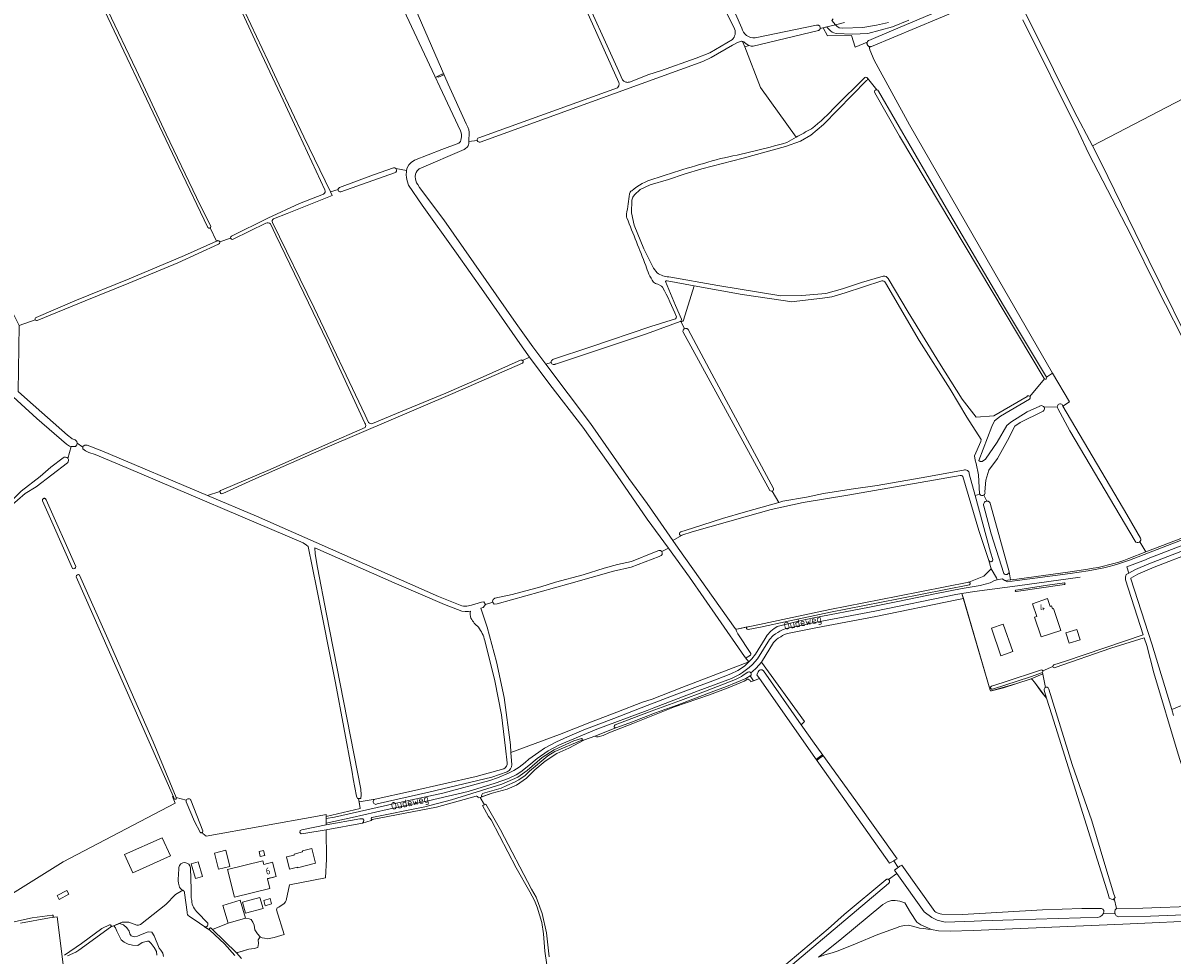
# Model space of a CAD drawing. Header units: metres. Extents: x 209813 to 223847, y 571801 to 587119.
# Tile 62 of 256: x 212644 to 213337, y 575013 to 575575. Entities that reach past the tile are written whole.
import ezdxf
from ezdxf.enums import TextEntityAlignment as Align

# ---------------------------------------------------------------- set-up
doc = ezdxf.new("R2010")
doc.units = ezdxf.units.M
for name, color, linetype, lineweight in [('B-RO-GR-GRAS-GV', 8, 'Continuous', 0), ('B-RO-GR-GROENVOORZIENING-GV', 8, 'Continuous', 0), ('B-RO-GR-HOUTWAL-GV', 8, 'Continuous', 0), ('B-RO-KW-KUNSTWERK_STUW-GV', 8, 'Continuous', 0), ('B-RO-OG-BEBOUWING-GV', 8, 'Continuous', 0), ('B-RO-OG-BEBOUWING-T18', 8, 'Continuous', 0), ('B-RO-OG-TERREIN_ERF-GV', 8, 'Continuous', 0), ('B-RO-OG-TOPOGRAFIE-T18', 8, 'Continuous', 0), ('B-RO-OG-WEG-GV', 8, 'Continuous', 0), ('B-RO-VH-ONVERHARD-GV', 8, 'Continuous', 0)]:
    doc.layers.add(name, color=color, linetype=linetype, lineweight=lineweight)
doc.styles.add('NLCS-ISO-M200-T18', font='txt', dxfattribs={"height": 0.36})

msp = doc.modelspace()

# ---------------------------------------------------------------- linework, layer by layer
at = {"layer": 'B-RO-GR-GRAS-GV', "flags": 128}
for points in [[(212745.995, 575985.88), (212743.075, 575992.047), (212711.527, 575970.226), (212704.167, 575965.208), (212721.38, 575929.6), (212741.74, 575885.64), (212769.42, 575826.07), (212793.49, 575772.79), (212818.58, 575718.82), (212850.81, 575648.03), (212881.95, 575579.87), (212900.13, 575538.23), (212910.96, 575514.21), (212911.97, 575512.21), (212912.41, 575510.7), (212912.6, 575509.23), (212912.496, 575503.68), (212917.522, 575504.205)], [(212918.57, 575505.859), (213002.209, 575536.03), (213002.883, 575537.09), (213003.179, 575538.367), (213002.997, 575539.127), (212976.388, 575598.435), (212918.048, 575726.649), (212856.578, 575861.145), (212835.876, 575906.882), (212819.667, 575941.377), (212776.01, 575922.484), (212753.951, 575969.076)], [(212874.993, 575486.089), (212875.2, 575487.13), (212875.6, 575488.1), (212876.39, 575489.49), (212877.62, 575490.93), (212879.77, 575492.27), (212896.17, 575498.75), (212906.46, 575502.66), (212907.37, 575503.49), (212907.66, 575504.4), (212908.09, 575506.31), (212908.08, 575507.73), (212907.9, 575508.74), (212907.55, 575510.07), (212879.56, 575569.47), (212850.39, 575631.84), (212818.98, 575701.67), (212791.65, 575760.39), (212775.85, 575793.68)], [(212825.696, 575474.369), (212809.862, 575508.19), (212800.537, 575528.502), (212786.035, 575559.226), (212757.101, 575622.059), (212749.64, 575638.137)], [(213072.805, 575571.516), (213065.333, 575586.748), (213054.331, 575612.774)], [(212755.084, 575451.599), (212737.648, 575488.382), (212683.027, 575603.066)], [(212684.383, 575604.417), (212694.686, 575582.648), (212711.853, 575546.897), (212729.98, 575508.049), (212748.311, 575469.844), (212756.878, 575452.391)], [(212978.619, 575599.572), (213002.979, 575545.813), (213005.171, 575540.85), (213005.424, 575540.538), (213005.707, 575540.254), (213006.019, 575540.002), (213006.355, 575539.783), (213006.712, 575539.601), (213007.087, 575539.458), (213007.474, 575539.354), (213007.87, 575539.291), (213008.271, 575539.27), (213008.671, 575539.291), (213009.067, 575539.354), (213009.455, 575539.458), (213021.144, 575543.972), (213028.119, 575546.157), (213049.64, 575553.776), (213057.795, 575557.19), (213071.426, 575565.052)], [(213241.158, 575594.851), (213252.576, 575572.253), (213277.59, 575521.965), (213288.572, 575500.916), (213368.702, 575542.583), (213374.17, 575557.375), (213354.432, 575597.375)], [(212542.868, 575592.692), (212608.575, 575457.715), (212641.275, 575392.6), (212651.03, 575395.943)], [(213236.231, 575594.873), (213155.425, 575560.941), (213155.223, 575560.872), (213155.016, 575560.824), (213154.804, 575560.798), (213154.591, 575560.794), (213154.379, 575560.812), (213154.17, 575560.853), (213153.966, 575560.915), (213154.383, 575558.923), (213157.029, 575552.573), (213178.328, 575513.547), (213228.863, 575425.573), (213264.437, 575363.793)], [(212777.672, 575581.382), (212791.331, 575552.453), (212798.109, 575537.778), (212812.949, 575506.462), (212829.032, 575473.222)], [(213320.853, 575255.864), (213352.057, 575267.853), (213392.507, 575283.568), (213391.684, 575285.451), (213391.507, 575285.358), (213391.322, 575285.285), (213391.129, 575285.231), (213390.933, 575285.197), (213390.733, 575285.184), (213390.534, 575285.192), (213390.336, 575285.221), (213389.956, 575285.34), (213389.608, 575285.535), (213389.451, 575285.659), (213389.309, 575285.798), (213389.163, 575285.977), (213371.002, 575324.707), (213347.638, 575376.081), (213327.681, 575415.022), (213311.739, 575447.345), (213286.353, 575496.128), (213280.196, 575509.477), (213246.662, 575577.041)], [(213078.879, 575560.77), (213077.475, 575564.003), (213077.177, 575564.049), (213076.877, 575564.063), (213076.395, 575564.02), (213074.501, 575563.315), (213072.692, 575562.417), (213071.566, 575561.73), (213058.607, 575554.198), (213053.664, 575551.781), (212919.321, 575503.231)], [(213104.206, 575502.968), (213109.867, 575506.11), (213088.321, 575536.154), (213078.879, 575560.77)], [(213152.406, 575540.306), (213126.494, 575513.744), (213118.836, 575507.413), (213112.471, 575503.825), (213103.466, 575500.56), (213078.033, 575493.571), (213052.971, 575487.106), (213042.396, 575483.961), (213032.91, 575480.735), (213021.954, 575477.428), (213015.836, 575474.525), (213012.488, 575471.405), (213011.408, 575469.923), (213010.894, 575468.18), (213010.702, 575460.472), (213012.147, 575453.126), (213017.989, 575438.846), (213023.871, 575427.107), (213026.166, 575424.289)], [(213158.64, 575534.85), (213152.92, 575541.74)], [(213259.497, 575360.583), (213172.153, 575506.751), (213157.323, 575532.912)], [(212912.496, 575503.68), (212912.47, 575502.31), (212912.35, 575501.59), (212912.02, 575500.92), (212911.52, 575500.2), (212910.58, 575499.31), (212909.74, 575498.82), (212882.55, 575487.09), (212881.28, 575485.85), (212880.67, 575484.95), (212880.25, 575483.81), (212880.2, 575482.45), (212880.34, 575480.9), (212881.01, 575478.74), (212881.66, 575477.55), (212882.82, 575475.87), (212897.33, 575456.3), (212941.13, 575393.71), (212951.15, 575379.7), (212959.014, 575369.222)], [(213288.572, 575500.916), (213293.644, 575491.195), (213322.67, 575431.793), (213352.117, 575371.841)], [(212834.405, 575475.811), (212854.938, 575483.535), (212867.001, 575487.638)], [(212867.708, 575484.755), (212835.274, 575473.212)], [(212944.91, 575371.488), (212949.023, 575373.392), (212944.68, 575379.7), (212938.63, 575388.31), (212921.64, 575412.84), (212904.96, 575436.25), (212884.4, 575465.17), (212876.07, 575477.31), (212875.27, 575479.94), (212874.93, 575481.86), (212874.77, 575483.42), (212874.86, 575485.42), (212874.993, 575486.089), (212868.451, 575487.256)], [(212769.444, 575446.423), (212791.23, 575457.403), (212810.426, 575466.188), (212824.812, 575471.884)], [(212833.595, 575474.651), (212829.032, 575473.222), (212830.083, 575471.049), (212803.002, 575460.195), (212794.776, 575456.841)], [(212756.506, 575451.461), (212760.37, 575443.508), (212760.515, 575443.574)], [(212790.112, 575454.363), (212770.371, 575444.561)], [(212849.866, 575333.565), (212826.984, 575382.823), (212796.038, 575447.046), (212792.801, 575453.834)], [(212794.096, 575454.711), (212819.123, 575403.301), (212850.051, 575338.503), (212852.074, 575333.949)], [(212651.595, 575397.436), (212674.818, 575407.382), (212707.671, 575420.731), (212740.948, 575434.722), (212760.37, 575443.508)], [(212762.266, 575442.941), (212768.806, 575445.23)], [(212761.595, 575441.543), (212737.017, 575430.465), (212707.329, 575418.127), (212681.06, 575407.509), (212652.218, 575395.592)], [(213033.107, 575421.854), (213062.594, 575416.621), (213100.664, 575410.544), (213113.437, 575410.634), (213127.762, 575411.918), (213137.907, 575414.64), (213149.287, 575418.458), (213162.443, 575422.377)], [(213029.271, 575415.721), (213028.769, 575416.294), (213026.465, 575417.454)], [(213031.109, 575419.134), (213037.192, 575404.621), (213040.708, 575396.386), (213040.781, 575395.924), (213040.645, 575395.473), (213040.316, 575395.085)], [(213048.493, 575416.541), (213032.133, 575419.515)], [(213161.637, 575419.447), (213139.388, 575412.308), (213131.524, 575409.825), (213125.87, 575408.985), (213106.96, 575406.893), (213103.471, 575407.373), (213077.429, 575411.28), (213048.493, 575416.541), (213042.011, 575395.667), (213041.654, 575395.191)], [(213220.476, 575291.021), (213219.814, 575302.442), (213218.417, 575309.199), (213217.792, 575311.353), (213217.535, 575313.981), (213221.395, 575322.515), (213221.446, 575323.652), (213212.842, 575337.14), (213202.728, 575354.137), (213184.08, 575383.402), (213163.739, 575418.33)], [(213165.407, 575420.825), (213177.535, 575400.634), (213196.381, 575369.85), (213209.984, 575348.122), (213218.535, 575337.163), (213229.078, 575338.018), (213249.197, 575349.74)], [(212963.549, 575372.159), (212985.518, 575379.442), (213022.261, 575392.027), (213037.051, 575396.597)], [(213039.962, 575394.885), (213019.678, 575387.462), (212964.785, 575369.303)], [(213040.979, 575394.873), (213040.316, 575395.085), (213042.667, 575390.605), (213043.159, 575390.749), (213043.682, 575390.756), (213043.953, 575390.696), (213044.224, 575390.597), (213044.456, 575390.478), (213044.811, 575390.168), (213059.093, 575363.409), (213096.326, 575294.109)], [(213040.979, 575394.873), (213041.654, 575395.191)], [(212641.275, 575392.6), (212640.665, 575352.652), (212646.3, 575347.785), (212670.473, 575326.311), (212672.984, 575324.336), (212673.272, 575324.197), (212675.066, 575323.594), (212676.128, 575322.501), (212676.272, 575321.602), (212679.747, 575319.167), (212679.815, 575319.644), (212680.852, 575320.422), (212682.217, 575320.297), (212691.085, 575316.829), (212754.891, 575289.949)], [(213041.694, 575388.587), (213041.658, 575388.838), (213041.663, 575389.18), (213041.731, 575389.505), (213041.829, 575389.756), (213041.984, 575390.022), (213042.205, 575390.279), (213042.437, 575390.469), (213042.667, 575390.605)], [(213094.128, 575292.919), (213041.694, 575388.587)], [(212672.622, 575319.619), (212671.557, 575319.796), (212669.751, 575320.891), (212651.902, 575336.326), (212630.609, 575355.867), (212628.231, 575357.736), (212619.038, 575363.104), (212585.024, 575380.097), (212579.327, 575382.622), (212577.273, 575383.238), (212571.269, 575383.63), (212557.158, 575382.566), (212555.85, 575383.416), (212555.784, 575384.666)], [(212944.79, 575369.843), (212902.939, 575351.518), (212827.143, 575319.085), (212782.119, 575299.444), (212764.058, 575291.165)], [(212854.475, 575333.371), (212871.367, 575340.417), (212898.702, 575351.625), (212919.285, 575360.729), (212944.096, 575371.733)], [(212927.046, 575225.559), (212926.778, 575226.155), (212927.212, 575227.22), (212928.243, 575228.012), (212938.645, 575230.229), (212955.957, 575234.824), (212964.846, 575237.575), (212981.414, 575242.14), (212994.171, 575246.151), (213002.079, 575248.305), (213010.681, 575250.136), (213024.42, 575255.682), (213027.099, 575256.854), (213028.067, 575256.756), (213028.871, 575256.135), (213032.831, 575258.142), (213020, 575275.74), (213002.06, 575302.02), (212981.28, 575331.29), (212961.42, 575357.03), (212949.023, 575373.392)], [(212962.243, 575370.255), (212959.014, 575369.222), (212985.91, 575333.39), (213009.09, 575300.22), (213020, 575285.08), (213026.41, 575275.96), (213035.56, 575262.788), (213040.776, 575265.881)], [(213259.719, 575360.309), (213250.923, 575349.785)], [(213270.796, 575343.931), (213274.829, 575346.431), (213264.437, 575363.793), (213260.936, 575361.361)], [(213250.604, 575348.169), (213233.108, 575337.882), (213229.553, 575335.049), (213227.895, 575331.612), (213220.181, 575311.01), (213220.906, 575310.393), (213222.004, 575310.464), (213224.048, 575311.785), (213231.054, 575322.239), (213236.959, 575332.175), (213239.415, 575334.142), (213249.225, 575340.425), (213256.814, 575343.846)], [(213258.449, 575340.662), (213245.061, 575334.088), (213241.83, 575331.803), (213240.798, 575330.067), (213238.353, 575325.053), (213231.284, 575312.325), (213226.097, 575305.266), (213224.252, 575299.271), (213223.883, 575294.603), (213223.776, 575292.004)], [(213259.409, 575343.291), (213267.409, 575343.495)], [(213314.347, 575262.327), (213274.966, 575329.08), (213267.796, 575342.443)], [(213270.796, 575343.931), (213309.338, 575278.56), (213317.565, 575264.287)], [(212763.249, 575293.196), (212792.734, 575305.738), (212826.08, 575320.558), (212850.065, 575330.942)], [(212676.272, 575321.602), (212676.319, 575321.309), (212676.014, 575320.547), (212675.306, 575319.622), (212673.616, 575319.453), (212672.622, 575319.619), (212670.706, 575312.306)], [(212844.754, 575108.606), (212842.721, 575118.998), (212842.085, 575122.943), (212832.023, 575176.985), (212820.857, 575233.486), (212815.606, 575259.202), (212814.672, 575260.037), (212812.492, 575261.337), (212705.863, 575306.868), (212687.117, 575314.634), (212683.301, 575315.872), (212681.319, 575316.931), (212679.594, 575318.094), (212679.747, 575319.167)], [(212594.577, 575201.067), (212597.707, 575209.027), (212603.26, 575229.556), (212607.875, 575242.288), (212614.391, 575258.196), (212618.946, 575267.559), (212622.287, 575271.976), (212628.406, 575278.677), (212642.402, 575292.535), (212653.899, 575301.373), (212660.434, 575307.109), (212667.767, 575312.758)], [(212670.462, 575309.628), (212651.464, 575295.15), (212644.921, 575291.14), (212635.714, 575283.213), (212622.865, 575269.408), (212620.341, 575264.784), (212611.258, 575244.722), (212597.901, 575202.805), (212596.512, 575197.224)], [(213099.453, 575285.833), (213101.959, 575286.533), (213116.077, 575288.885), (213126.336, 575291.091), (213143.179, 575293.722), (213158.699, 575296.041), (213185.402, 575300.679), (213210.91, 575305.264)], [(213035.56, 575262.788), (213038.81, 575258.11), (213073.1, 575209.75), (213073.24, 575209.49), (213073.63, 575209.31), (213073.87, 575209.28), (213074.17, 575209.3), (213087.901, 575212.104), (213104.631, 575215.824), (213130.221, 575221.124), (213171.161, 575229.224), (213213.991, 575237.754), (213223.047, 575241.329), (213227.451, 575245.672), (213226.183, 575250.632), (213220.054, 575268.819), (213210.44, 575301.47)], [(213208.81, 575302.007), (213141.161, 575290.241), (213114.104, 575285.715), (213094.941, 575281.587), (213079.14, 575277.118), (213047.275, 575268.04), (213040.999, 575265.955)], [(213214.311, 575303.053), (213217.88, 575289.869), (213220.611, 575290.74)], [(212762.395, 575292.291), (212754.891, 575289.949), (212784.419, 575277.51), (212894.212, 575229.084), (212908.31, 575223.388), (212909.283, 575223.194), (212911.224, 575223.144), (212914.02, 575223.747), (212920.117, 575225.659), (212921.632, 575225.71), (212922.451, 575224.155)], [(213040.278, 575267.993), (213047.316, 575270.21), (213065.429, 575276.017), (213079.413, 575280.189), (213099.453, 575285.833), (213095.536, 575292.656)], [(212673.467, 575246.005), (212661.852, 575272.32), (212655.392, 575286.835), (212655.342, 575287.055), (212655.34, 575287.281), (212655.423, 575287.609), (212655.534, 575287.806), (212655.683, 575287.975), (212655.864, 575288.11), (212656.069, 575288.205), (212656.29, 575288.254), (212656.516, 575288.257), (212656.737, 575288.213), (212656.945, 575288.123), (212657.129, 575287.993), (212657.282, 575287.827), (212657.397, 575287.632), (212657.477, 575287.384), (212675.402, 575247.102)], [(213227.149, 575284.503), (213238.294, 575243.958), (213239.2, 575239.105), (213243.072, 575239.555), (213275.106, 575243.896), (213285.827, 575245.529)], [(213418.983, 575281.845), (213402.048, 575274.889), (213399.537, 575274.427), (213397.605, 575274.409), (213325.828, 575246.726), (213316.007, 575242.419), (213311.754, 575240.143), (213311.747, 575239.755), (213324.386, 575200.435), (213336.462, 575160.726), (213364.907, 575172.47), (213527.686, 575245.505), (213526.605, 575247.085)], [(212913.499, 575220.203), (212912.23, 575219.899), (212910.337, 575219.871), (212908.363, 575220.153), (212897.898, 575224.279), (212867.547, 575237.34), (212819.708, 575258.406), (212819.807, 575254.726), (212821.218, 575246.456), (212826.686, 575218.254), (212847.318, 575112.673), (212847.613, 575109.367), (212847.267, 575107.161), (212845.989, 575107.09), (212846.294, 575105.003), (212855.909, 575106.695), (212877.84, 575111.631), (212916.945, 575120.382), (212933.567, 575125.083)], [(213028.871, 575256.135), (213029.126, 575255.326), (213029.048, 575254.441), (213028.532, 575253.777), (213027.304, 575253.205), (213010.317, 575246.796), (212999.707, 575244.252), (212972.845, 575236.587), (212929.595, 575224.553), (212927.849, 575224.39), (212927.202, 575225.211), (212927.046, 575225.559), (212922.451, 575224.155), (212921.239, 575222.362), (212919.79, 575221.921), (212923.556, 575210.44)], [(212923.556, 575210.44), (212929.096, 575189.544), (212933.808, 575168.042), (212937.538, 575139.508), (212937.879, 575134.837), (212967.25, 575145.81), (212986.42, 575153.28), (213001.759, 575159.224), (213017.29, 575165.3), (213023.08, 575167.07), (213040.89, 575174.03), (213081.332, 575189.503), (213078.69, 575192.83), (213062.81, 575215.65), (213045.57, 575240.67), (213032.831, 575258.142)], [(213310.591, 575251.921), (213320.853, 575255.864), (213317.111, 575261.957)], [(212600.716, 575027.337), (212600.902, 575025.824), (212601.856, 575026.007), (212601.665, 575027.713), (212667.76, 575068.948), (212735.443, 575104.272), (212733.72, 575108.281), (212734.325, 575108.128), (212675.696, 575240.957)], [(212677.741, 575241.847), (212694.818, 575203.472), (212722.008, 575141.338), (212736.008, 575107.701), (212742.108, 575106.156), (212742.302, 575106.454), (212742.646, 575106.75), (212742.92, 575106.882), (212743.215, 575106.954), (212743.518, 575106.963), (212743.961, 575106.858), (212744.349, 575106.622), (212744.559, 575106.402), (212744.777, 575106.004), (212751.996, 575087.637), (212752.033, 575087.349), (212752.007, 575087.157), (212751.895, 575086.89)], [(213251.609, 575179.272), (213242.349, 575176.308), (213229.014, 575172.392), (213227.691, 575172.022), (213227.161, 575172.128), (213226.946, 575172.548), (213210.777, 575227.714), (213206.78, 575227.095), (213157.958, 575216.988), (213121.755, 575210.139), (213104.707, 575206.707), (213102.893, 575205.984), (213101.766, 575205.417), (213100.601, 575204.608), (213099.107, 575203.79), (213098.08, 575202.991), (213096.297, 575201.203), (213089.063, 575189.473), (213115.011, 575153.58), (213112.994, 575151.533), (213120.7, 575140.48), (213145.86, 575105.76), (213170.796, 575070.75), (213169.664, 575070.149), (213168.735, 575069.42), (213171.447, 575065.451)], [(212935.709, 575128.709), (212934.653, 575137.489), (212932.159, 575157.602), (212928.253, 575178.051), (212922.151, 575202.463)], [(213321.361, 575199.37), (213319.83, 575204.132), (213299.684, 575197.881), (213266.105, 575186.117)], [(213369.42, 575047.371), (213368.467, 575047.424), (213367.621, 575047.979), (213367.272, 575048.888), (213340.366, 575133.859), (213325.667, 575182.987), (213321.361, 575199.37)], [(213264.79, 575186.68), (213258.764, 575184.093)], [(213087.84, 575179.532), (213082.589, 575177.414), (213082.158, 575178.227), (213080.967, 575179.219), (213080.504, 575179.219), (213078.543, 575177.935), (213068.912, 575173.913), (213057.641, 575169.627), (213036.487, 575162.411), (213011.405, 575152.462), (212996.905, 575146.642), (212993.519, 575145.16), (212990.555, 575144.419), (212989.497, 575144.419), (212988.395, 575144.672), (212982.256, 575142.413), (212972.881, 575137.54), (212965.579, 575134.259), (212958.488, 575129.708), (212952.244, 575124.417), (212947.375, 575119.442), (212941.237, 575115.209), (212935.522, 575112.775), (212926.526, 575110.235), (212919.311, 575107.804), (212921.893, 575103.274), (212922.798, 575103.665), (212931.681, 575088.129), (212950.391, 575052.484), (212953.18, 575047.649), (212956.79, 575037.744), (212959.262, 575025.97), (212960.924, 575011.521)], [(213168.735, 575069.42), (213166.24, 575068.044), (213121.1, 575131.93), (213087.84, 575179.532)], [(213258.634, 575182.327), (213251.609, 575179.272), (213252.35, 575179.007), (213253.726, 575177.367), (213258.171, 575171.069), (213260.966, 575167.566)], [(213258.471, 575183.098), (213260.359, 575174.192)], [(213260.966, 575167.566), (213255.842, 575174.244), (213253.726, 575177.367)], [(213262.391, 575173.115), (213276.426, 575127.719), (213288.176, 575093.618), (213296.02, 575067.274), (213301.481, 575049.401), (213302.312, 575047.387), (213301.619, 575046.771), (213303.071, 575040.808)], [(213260.966, 575167.566), (213259.405, 575172.415)], [(213301.619, 575046.771), (213301.069, 575046.018), (213298.688, 575046.978), (213298.306, 575048.728), (213264.154, 575157.66), (213260.966, 575167.566)], [(212751.895, 575086.89), (212751.761, 575086.722), (212752.039, 575086.007), (212754.171, 575084.431), (212821.205, 575096.484), (212826.357, 575097.5), (212826.374, 575096.239), (212846.954, 575101.074), (212845.989, 575107.09), (212845.256, 575107.049), (212844.754, 575108.606)], [(212918.055, 575107.69), (212917.905, 575108.033), (212917.715, 575108.264), (212917.389, 575108.459), (212917.19, 575108.51), (212916.872, 575108.52), (212892.99, 575101.896), (212854.281, 575094.345), (212853.494, 575093.92), (212848.42, 575092.149), (212826.487, 575088.151), (212826.735, 575070.431), (212826.119, 575059.269), (212804.302, 575055.096), (212802.268, 575045.483), (212801.99, 575044.689), (212801.117, 575043.697), (212797.847, 575041.453), (212796.894, 575041.03), (212796.577, 575039.971), (212801.128, 575024.943), (212795.005, 575023.139), (212791.037, 575022.345), (212789.255, 575022.879), (212787.899, 575022.932), (212786.734, 575023.673), (212785.464, 575021.768), (212785.676, 575019.545), (212785.147, 575017.217), (212782.924, 575016.582), (212779.749, 575016.159), (212772.459, 575013.981), (212775.413, 575010.481)], [(212846.954, 575101.074), (212846.294, 575105.003)], [(212919.311, 575107.804), (212918.173, 575107.478), (212918.055, 575107.69)], [(212960.614, 574999.876), (212958.319, 575014.902), (212957.46, 575025.337), (212956.617, 575032.301), (212953.785, 575041.469), (212952.085, 575045.653), (212949.335, 575050.711), (212941.071, 575065.298), (212925.904, 575094.165), (212924.384, 575096.258), (212920.747, 575102.828), (212921.893, 575103.274)], [(213170.585, 575061.899), (213165.679, 575058.199), (213165.907, 575057.989), (213166.05, 575057.81), (213166.145, 575057.655), (213166.217, 575057.485), (213166.26, 575057.314), (213166.284, 575057.108), (213166.272, 575056.921), (213166.229, 575056.711), (213166.11, 575056.385), (213165.919, 575056.124), (213165.784, 575056.004), (213165.515, 575055.815), (213074.263, 574978.711), (213044.916, 574954.338)], [(213170.585, 575061.899), (213169.165, 575063.906), (213170.912, 575065.002), (213171.447, 575065.451)], [(213295.369, 575037.883), (213295.333, 575037.704), (213294.314, 575036.466), (213293.106, 575035.665), (213291.624, 575035.348), (213281.48, 575035.1), (213241.01, 575033.92), (213221.79, 575033.29), (213217.2, 575033.18), (213199.78, 575032.469), (213195.018, 575033.659), (213191.71, 575035.379), (213187.03, 575038.65), (213170.585, 575061.899)], [(213171.447, 575065.451), (213172.466, 575066.197), (213173.566, 575066.861), (213193.46, 575038.93), (213194.08, 575038.52), (213194.98, 575038.06), (213196.74, 575037.57), (213197.7, 575037.37), (213210.22, 575037.15), (213258.51, 575039.83), (213282.19, 575040.73), (213294.165, 575040.811), (213294.911, 575040.224), (213295.464, 575039.583), (213295.522, 575038.636), (213295.369, 575037.883), (213302.258, 575037.582), (213302.155, 575037.777), (213302.129, 575039.001), (213302.384, 575039.994), (213303.071, 575040.808)], [(213049.482, 574961.013), (213054.398, 574965.156), (213087.301, 574993.087), (213129.227, 575028.456), (213138.895, 575037.192), (213163.973, 575058.028), (213164.215, 575058.211), (213164.361, 575058.282), (213164.596, 575058.369), (213164.945, 575058.414), (213165.176, 575058.393), (213165.419, 575058.33), (213165.679, 575058.199)], [(213543.849, 575056.289), (213543.82, 575055.22), (213543.37, 575053.65), (213543.14, 575053.34), (213542.7, 575052.94), (213541.95, 575052.54), (213539.38, 575052.45), (213530.047, 575053.071), (213530.024, 575052.778), (213529.463, 575052.823), (213529.486, 575053.108), (213507.83, 575054.34), (213500.31, 575054.25), (213490.03, 575053.52), (213477.95, 575051.75), (213472.3, 575050.55), (213457.72, 575046.57), (213428.39, 575041.76), (213383.934, 575038.527), (213323.62, 575036.13), (213304.46, 575035.662), (213302.894, 575036.375), (213302.258, 575037.582)], [(212740.052, 575051.728), (212735.615, 575049.266), (212729.812, 575043.235), (212714.413, 575031.09), (212713.301, 575030.693), (212712.333, 575030.745), (212707.487, 575032.408), (212703.451, 575032.408), (212701.708, 575031.699)], [(212742.575, 575038.537), (212740.939, 575050.199)], [(213303.071, 575040.808), (213319.06, 575040.98), (213351.74, 575042.06), (213372.144, 575043.164), (213370.165, 575047.605), (213369.42, 575047.371)], [(212623.958, 574812.052), (212649.454, 574832.033), (212646.325, 574835.098), (212648.6, 574838.92), (212651.7, 574871.78), (212655.5, 574914.85), (212658.59, 574944.71), (212659.04, 574946.59), (212661.02, 574952.04), (212662.77, 574954.76), (212666.2, 574959.21), (212668.01, 574961.26), (212669.2, 574962.43), (212670.26, 574963.97), (212670.787, 574966.223), (212677.5, 574968.602), (212667.775, 575007.02), (212664.133, 575035.767), (212659.631, 575035.048), (212642.039, 575031.855)], [(212771.363, 575012.398), (212765.212, 575019.305), (212756.192, 575027.673), (212743.804, 575036.071)], [(212786.734, 575023.673), (212785.041, 575025.472), (212783.454, 575027.8), (212782.924, 575030.658), (212782.289, 575032.457), (212781.125, 575034.045), (212780.067, 575034.574), (212777.744, 575034.977), (212767.312, 575031.918), (212757.979, 575028.047), (212772.459, 575013.981), (212775.939, 575014.889), (212779.749, 575016.159)], [(212718.699, 575021.009), (212715.524, 575020.216), (212712.825, 575018.469), (212709.571, 575018.549), (212707.11, 575019.104), (212704.65, 575020.374), (212702.903, 575021.883), (212700.205, 575027.042), (212699.411, 575029.026), (212698.377, 575030.344), (212697.084, 575029.818), (212696.678, 575029.706), (212696.588, 575029.567), (212696.469, 575029.449), (212677.36, 575015.487), (212675.467, 575014.354), (212670.43, 575012.14)], [(212728.383, 575011.802), (212727.986, 575013.866), (212726.795, 575015.533), (212725.763, 575016.723), (212722.668, 575024.184), (212721.239, 575026.486), (212719.016, 575026.724), (212715.445, 575025.296), (212712.746, 575023.946), (212710.761, 575023.629), (212708.856, 575024.184), (212708.063, 575025.454), (212707.666, 575027.121), (212706.158, 575029.026), (212704.173, 575030.773), (212702.983, 575031.328), (212701.708, 575031.699), (212698.377, 575030.344)], [(213184.377, 575028.896), (213180.012, 575030.02), (213177.63, 575030.615)], [(213191.567, 575028.054), (213195.8, 575027.207), (213202.891, 575026.995), (213216.756, 575027.419), (213307.032, 575031.334), (213359.737, 575033.663)], [(212718.699, 575021.009), (212719.572, 575020.93), (212720.921, 575019.66), (212722.668, 575017.279), (212724.176, 575014.818), (212724.414, 575012.596)]]:
    msp.add_lwpolyline(points, dxfattribs=at)
at = {"layer": 'B-RO-GR-GRAS-GV'}
for points in [[(213071.426, 575565.052, 0.289117), (213072.805, 575571.516)], [(213152.92, 575541.74, -0.3994516), (213152.406, 575540.306)], [(213157.323, 575532.912, -0.6968622), (213158.64, 575534.85)], [(213064.262, 575493.237, 0.0180293), (213104.206, 575502.968)], [(213024.112, 575481.132, -0.0109591), (213064.262, 575493.237)], [(213010.738, 575473.868, -0.1016259), (213024.112, 575481.132)], [(212824.812, 575471.884, 0.4299154), (212825.696, 575474.369)], [(213007.617, 575459.801, 0.0103574), (213009.441, 575472.011)], [(213009.441, 575472.011, -0.2399017), (213010.738, 575473.868)], [(213007.797, 575457.423, -0.1414403), (213007.617, 575459.801)], [(213019.159, 575428.716, 0.0057616), (213007.797, 575457.423)], [(212792.801, 575453.834, 0.3042846), (212790.112, 575454.363)], [(212794.776, 575456.841, 0.5236337), (212794.096, 575454.711)], [(213023.816, 575418.678, -0.0679323), (213019.159, 575428.716)], [(213026.166, 575424.289, 0.1379336), (213033.107, 575421.854)], [(213162.443, 575422.377, -0.3074548), (213165.407, 575420.825)], [(213026.465, 575417.454, -0.1219212), (213023.816, 575418.678)], [(213037.732, 575397.867, 0.031285), (213029.271, 575415.721)], [(213032.133, 575419.515, 0.3970042), (213031.109, 575419.134)], [(213163.739, 575418.33, 0.3225166), (213161.637, 575419.447)], [(213037.051, 575396.597, 0.293042), (213037.732, 575397.867)], [(213040.316, 575395.085, -0.0817361), (213039.962, 575394.885)], [(212850.065, 575330.942, 0.2345319), (212849.866, 575333.565)], [(212852.074, 575333.949, 0.257604), (212854.475, 575333.371)], [(213210.91, 575305.264, -0.495799), (213214.311, 575303.053)], [(213210.44, 575301.47, 0.2463716), (213208.81, 575302.007)], [(213220.611, 575290.74, -0.0445337), (213220.476, 575291.021)], [(213223.776, 575292.004, -0.3080002), (213223.066, 575290.197)], [(213224.945, 575286.575, -0.4251485), (213227.149, 575284.503)], [(212675.402, 575247.102, -0.6751206), (212673.467, 575246.005)], [(212675.696, 575240.957, -0.7123273), (212677.741, 575241.847)], [(212913.774, 575215.957, -0.1340869), (212913.499, 575220.203)], [(212918.361, 575210.459, -0.0988148), (212913.774, 575215.957)], [(212922.151, 575202.463, 0.0861348), (212918.361, 575210.459)], [(213266.105, 575186.117, -0.4887117), (213264.79, 575186.68)], [(213258.764, 575184.093, -0.3118616), (213258.471, 575183.098)], [(212933.567, 575125.083, 0.3046147), (212935.709, 575128.709)], [(212740.939, 575050.199, 0.3225618), (212740.052, 575051.728)], [(212743.804, 575036.071, -0.2252899), (212742.575, 575038.537)]]:
    msp.add_lwpolyline(points, format="xyb", dxfattribs=at)
at = {"layer": 'B-RO-GR-GRAS-GV', "flags": 128}
msp.add_lwpolyline([(213185.111, 575030.911), (213182.677, 575032.499), (213178.973, 575038.319), (213175.48, 575044.14), (213172.411, 575045.199), (213169.554, 575045.622), (213167.331, 575045.622), (213165.003, 575044.775), (213162.145, 575043.188), (213136.322, 575021.598), (213123.41, 575011.332), (213127.293, 575012.822), (213131.659, 575013.881), (213135.297, 575015.27), (213145.682, 575019.304), (213159.176, 575025.059), (213169.891, 575028.763), (213172.471, 575029.888), (213175.051, 575030.549), (213177.63, 575030.615), (213182.261, 575029.425), (213184.377, 575028.896), (213186.957, 575028.697), (213189.338, 575028.168), (213191.567, 575028.054)], close=True, dxfattribs=at)
at = {"layer": 'B-RO-GR-GRAS-GV'}
for centre, radius, start, end in [((212918.856, 575504.519), 1.371, 102.05576, 292.208476), ((212867.401, 575486.207), 1.484, 281.949317, 104.095814), ((212834.967, 575474.555), 1.376, 114.131423, 280.74932), ((212755.866, 575452.257), 1.022, 220.093353, 6.692989), ((212761.158, 575442.613), 1.156, 292.216015, 127.014126), ((212769.826, 575445.452), 1.044, 111.462465, 303.667631), ((212651.838, 575396.491), 0.976, 104.410762, 292.208476), ((212944.233, 575370.711), 1.031, 302.713119, 104.095814), ((212963.814, 575370.578), 1.603, 99.499063, 309.397209), ((213260.224, 575360.945), 0.813, 206.48466, 29.611301), ((213250.076, 575349.113), 1.081, 299.231774, 155.662016), ((213257.856, 575342.368), 1.806, 289.160282, 127.014126), ((213269.126, 575343.529), 1.718, 13.544237, 217.723962), ((212669.016, 575311.11), 2.07, 314.292796, 127.014126), ((212763.488, 575292.115), 1.107, 102.448308, 303.667631), ((213095.034, 575293.869), 1.313, 226.369086, 12.422567), ((213040.549, 575266.942), 1.085, 104.44674, 309.397209), ((213315.898, 575263.403), 1.888, 214.758261, 29.611301), ((213260.9, 575172.757), 1.534, 13.502965, 194.80565)]:
    msp.add_arc(centre, radius, start, end, dxfattribs=at)
at = {"layer": 'B-RO-GR-GROENVOORZIENING-GV', "flags": 128}
for points in [[(213310.502, 575243.108), (213314.605, 575245.304), (213322.587, 575248.805), (213396.583, 575277.343)], [(213310.95, 575250.988), (213393.882, 575282.851)], [(213394.14, 575279.641), (213322.303, 575251.877)], [(213352.057, 575267.853), (213320.853, 575255.864)], [(213320.853, 575255.864), (213310.591, 575251.921)], [(213074.68, 575206.51), (213082.54, 575194.53), (213082.54, 575194.23), (213082.51, 575193.97), (213082.31, 575193.69), (213079.82, 575192.05), (213079.38, 575192.13), (213079.1, 575192.28), (213081.332, 575189.503), (213083.25, 575191.37), (213085.42, 575194.27), (213091.14, 575203.73), (213092.46, 575205.65), (213094.62, 575208.04), (213095.57, 575208.96), (213096.57, 575209.76), (213097.58, 575210.37), (213098.5, 575210.81), (213112.88, 575214.5), (213120.599, 575216.22), (213154.233, 575222.614), (213172.276, 575226.219), (213194.539, 575230.862), (213210.121, 575233.908), (213220.911, 575235.602), (213227.022, 575237.345), (213229.558, 575238.65), (213231.09, 575239.004), (213230.694, 575240.191), (213227.451, 575245.672), (213223.047, 575241.329), (213213.991, 575237.754)], [(213285.827, 575245.529), (213275.106, 575243.896), (213243.072, 575239.555), (213235.781, 575238.707), (213237.21, 575237.867), (213243.211, 575238.565), (213275.275, 575242.91), (213285.965, 575244.539)], [(213309.323, 575246.915), (213310.502, 575243.108)], [(213214.477, 575236.086), (213171.647, 575227.556), (213130.707, 575219.456), (213105.117, 575214.156), (213088.387, 575210.436), (213080.992, 575209.115)], [(213083.624, 575183.718), (213085.735, 575185.686), (213089.063, 575189.473), (213096.297, 575201.203), (213098.08, 575202.991), (213099.107, 575203.79), (213100.601, 575204.608), (213101.766, 575205.417), (213102.893, 575205.984), (213104.707, 575206.707), (213121.755, 575210.139), (213157.958, 575216.988), (213206.78, 575227.095), (213210.777, 575227.714), (213209.877, 575230.785), (213206.215, 575230.218), (213157.342, 575220.1), (213121.165, 575213.256), (213103.8, 575209.76), (213101.59, 575208.88), (213100.14, 575208.15), (213098.93, 575207.31), (213097.36, 575206.45), (213096.01, 575205.4), (213093.75, 575203.13), (213086.53, 575191.39), (213083.49, 575187.93), (213081.57, 575186.14), (213077.59, 575183.17), (213075.73, 575181.9), (213070.99, 575179.43), (213050.9, 575172.18), (213024.12, 575161.87), (213020, 575160.23), (212989.76, 575148.95), (212967.13, 575139.51), (212960.37, 575135.84), (212953.63, 575131.34), (212948.61, 575127.05), (212943.76, 575123.27), (212941.01, 575121.39), (212936.44, 575119.13), (212928.38, 575116.33), (212912.09, 575111.4)], [(213080.429, 575210.77), (213074.17, 575209.3), (213073.87, 575209.28), (213073.63, 575209.31), (213073.24, 575209.49)], [(212867.92, 575104.03), (212896.75, 575110.41), (212925.24, 575118.01), (212929.76, 575119.49), (212936.5, 575122.33), (212939.73, 575124.03), (212942.92, 575126.09), (212946.57, 575128.85), (212948.76, 575130.8), (212954.64, 575135.08), (212958.1, 575137.47), (212965.31, 575141.39), (212971.93, 575144.32), (212981.87, 575148.52), (213000, 575155.44), (213020, 575163.16), (213036.37, 575169.41), (213061.24, 575178.77), (213070.59, 575182.34), (213074.74, 575184.43), (213078.68, 575186.87), (213081.332, 575189.503), (213040.89, 575174.03), (213023.08, 575167.07), (213017.29, 575165.3), (213001.759, 575159.224), (212986.42, 575153.28), (212967.25, 575145.81), (212937.879, 575134.837), (212938.416, 575127.504)], [(213078.008, 575181.436), (213080.792, 575183.32)], [(213082.611, 575182.937), (213083.624, 575183.718)], [(213001.212, 575149.81), (213000.864, 575149.826), (213000.618, 575149.927), (213000.409, 575150.093), (213000.239, 575150.363), (213000.197, 575150.514), (213000.186, 575150.824), (213000.324, 575151.183), (213000.499, 575151.379), (213000.79, 575151.546), (213022.457, 575159.778), (213040.228, 575166.219), (213055.261, 575171.895), (213073.395, 575178.937)], [(212982.256, 575142.413), (212988.395, 575144.672), (213001.067, 575149.805), (213000.864, 575149.826)], [(212912.09, 575111.4), (212887.95, 575105.79), (212863.25, 575100.51), (212842.06, 575095.71), (212826.429, 575092.298), (212826.445, 575091.216), (212846.67, 575094.778), (212847.669, 575094.909), (212848.549, 575094.758), (212849.187, 575094.039), (212849.029, 575092.935), (212848.42, 575092.149), (212853.494, 575093.92), (212854.281, 575094.345), (212853.908, 575094.432), (212853.68, 575094.653), (212853.582, 575094.912), (212853.589, 575095.107), (212853.741, 575095.429), (212853.962, 575095.593), (212885.885, 575102.024), (212902.019, 575106.242), (212932.3, 575115.771), (212942.039, 575120.021), (212947.776, 575124.016), (212956.763, 575131.867), (212963.878, 575136.478), (212975.893, 575141.862), (212980.395, 575143.315), (212980.635, 575143.273), (212980.889, 575143.034), (212980.945, 575142.709), (212980.889, 575142.554), (212980.746, 575142.385)], [(212926.526, 575110.235), (212935.522, 575112.775), (212941.237, 575115.209), (212947.375, 575119.442), (212952.244, 575124.417), (212958.488, 575129.708), (212965.579, 575134.259), (212972.881, 575137.54), (212982.256, 575142.413), (212980.746, 575142.385), (212964.445, 575135.411), (212960.107, 575132.883), (212949.106, 575123.518), (212946.426, 575120.988), (212942.617, 575118.369), (212940.105, 575116.952), (212935.453, 575114.952), (212931.93, 575113.374), (212920.821, 575110.2)], [(212935.687, 575123.277), (212926.281, 575119.892), (212888.363, 575110.872), (212857.212, 575103.81)], [(212920.226, 575108.164), (212926.526, 575110.235)], [(212855.909, 575106.695), (212846.294, 575105.003), (212846.954, 575101.074), (212826.374, 575096.239), (212826.393, 575094.937), (212831.38, 575095.9), (212867.92, 575104.03)]]:
    msp.add_lwpolyline(points, dxfattribs=at)
at = {"layer": 'B-RO-GR-GROENVOORZIENING-GV'}
for points in [[(213310.591, 575251.921, -0.0571652), (213285.827, 575245.529)], [(213285.965, 575244.539, 0.0571764), (213310.95, 575250.988)], [(213322.303, 575251.877, -0.0238699), (213309.323, 575246.915)], [(213073.24, 575209.49, -0.0405514), (213074.68, 575206.51)], [(213080.992, 575209.115, -0.7854458), (213080.429, 575210.77)], [(213073.395, 575178.937, 0.0415156), (213078.008, 575181.436)], [(213080.792, 575183.32, -0.3965036), (213082.611, 575182.937)], [(212938.416, 575127.504, -0.2997516), (212935.687, 575123.277)], [(212920.821, 575110.2, 0.2641586), (212920.226, 575108.164)]]:
    msp.add_lwpolyline(points, format="xyb", dxfattribs=at)
at = {"layer": 'B-RO-GR-GROENVOORZIENING-GV', "flags": 128}
msp.add_lwpolyline([(213082.26, 575181.04), (213079.649, 575179.561), (213067.825, 575174.745), (213061.806, 575172.562), (213051.884, 575168.726), (213038.096, 575163.424), (213024.437, 575158.526), (213011.303, 575153.344), (213001.212, 575149.81), (212988.395, 575144.672), (212989.497, 575144.419), (212990.555, 575144.419), (212993.519, 575145.16), (212996.905, 575146.642), (213011.405, 575152.462), (213036.487, 575162.411), (213057.641, 575169.627), (213068.912, 575173.913), (213078.543, 575177.935), (213080.504, 575179.219), (213080.967, 575179.219), (213082.158, 575178.227), (213082.589, 575177.414), (213084.26, 575178.088)], close=True, dxfattribs=at)
at = {"layer": 'B-RO-GR-GROENVOORZIENING-GV'}
for centre, radius, start, end in [((213213.945, 575236.836), 0.919, 305.329331, 104.095814), ((212856.367, 575105.166), 1.596, 106.6815, 303.667631)]:
    msp.add_arc(centre, radius, start, end, dxfattribs=at)
at = {"layer": 'B-RO-GR-HOUTWAL-GV', "flags": 128}
for points in [[(213220.611, 575290.74), (213217.88, 575289.869), (213227.132, 575255.694), (213228.488, 575251.321)], [(213224.945, 575286.575), (213223.066, 575290.197)], [(213235.248, 575242.845), (213227.537, 575266.849), (213223.155, 575283.573)], [(213226.183, 575250.632), (213227.451, 575245.672), (213230.694, 575240.191), (213231.09, 575239.004), (213234.095, 575239.698), (213235.781, 575238.707), (213239.2, 575239.105), (213238.294, 575243.958)], [(213529.594, 575242.715), (213527.686, 575245.505), (213364.907, 575172.47), (213336.462, 575160.726), (213337.526, 575157.227)]]:
    msp.add_lwpolyline(points, dxfattribs=at)
at = {"layer": 'B-RO-GR-HOUTWAL-GV'}
for points in [[(213223.066, 575290.197, -0.4323794), (213220.611, 575290.74)], [(213223.155, 575283.573, -0.5354318), (213224.945, 575286.575)]]:
    msp.add_lwpolyline(points, format="xyb", dxfattribs=at)
at = {"layer": 'B-RO-GR-HOUTWAL-GV', "flags": 128}
msp.add_lwpolyline([(213112.994, 575151.533), (213115.011, 575153.58), (213089.063, 575189.473), (213085.735, 575185.686), (213083.624, 575183.718), (213082.611, 575182.937), (213082.833, 575182.481), (213082.833, 575181.992), (213082.7, 575181.463), (213082.26, 575181.04), (213084.26, 575178.088), (213087.84, 575179.532), (213086.29, 575181.75), (213086.38, 575182.21), (213086.78, 575183.21), (213086.99, 575183.6), (213087.49, 575184.2), (213087.79, 575184.48), (213088.5, 575184.79), (213088.95, 575184.78), (213089.46, 575184.69), (213090.26, 575184.14)], close=True, dxfattribs=at)
at = {"layer": 'B-RO-GR-HOUTWAL-GV'}
for centre, radius, start, end in [((213227.283, 575251.154), 1.217, 205.391421, 6.692989), ((213227.283, 575251.154), 1.217, 205.391421, 6.692989), ((213236.571, 575243.95), 1.724, 219.867915, 0.963411), ((213236.571, 575243.95), 1.724, 219.867915, 0.963411)]:
    msp.add_arc(centre, radius, start, end, dxfattribs=at)
at = {"layer": 'B-RO-KW-KUNSTWERK_STUW-GV', "flags": 128}
for points in [[(212892.906, 575542.594), (212892.967, 575542.453), (212894.022, 575542.913), (212894.277, 575542.328), (212897.056, 575543.538), (212896.679, 575544.403)], [(213123.829, 575131.16), (213125.813, 575132.579), (213125.393, 575133.165), (213122.168, 575130.858), (213122.587, 575130.271)]]:
    msp.add_lwpolyline(points, close=True, dxfattribs=at)
at = {"layer": 'B-RO-OG-BEBOUWING-GV', "flags": 128}
for points in [[(213257.638, 575204.602), (213269.609, 575208.535), (213265.117, 575221.711), (213264.451, 575221.505), (213263.867, 575223.395), (213263.158, 575223.065), (213261.535, 575227.779), (213252.37, 575224.624), (213255.016, 575216.936), (213253.654, 575216.479)], [(213233.384, 575193.28), (213240.549, 575195.729), (213234.851, 575212.4), (213227.686, 575209.951)], [(213272.626, 575207.003), (213274.622, 575200.792), (213281.273, 575202.929), (213279.277, 575209.14)], [(212765.982, 575075.862), (212759.082, 575074.125), (212761.534, 575064.388), (212768.434, 575066.125)], [(212788.625, 575075.807), (212785.965, 575075.152), (212786.723, 575072.076), (212789.383, 575072.731)], [(212809.065, 575065.597), (212809.138, 575065.306), (212820.02, 575068.007), (212817.771, 575076.871), (212812.101, 575075.463), (212812.246, 575074.881), (212807.055, 575073.588), (212807.2, 575073.006), (212802.542, 575071.846), (212804.388, 575064.432)], [(212749.27, 575068.878), (212744.973, 575067.622), (212747.552, 575058.799), (212751.849, 575060.055)], [(212791.267, 575058.774), (212796.32, 575060.035), (212794.177, 575068.618), (212788.849, 575067.288), (212788.292, 575069.518), (212766.926, 575064.183), (212771.084, 575047.532), (212792.451, 575052.867), (212790.992, 575058.705)], [(212767.312, 575031.918), (212777.744, 575034.977), (212774.604, 575045.684), (212764.172, 575042.625)], [(212786.517, 575047.452), (212775.964, 575044.536), (212777.798, 575037.9), (212788.351, 575040.816)], [(212788.786, 575045.588), (212789.741, 575042.355), (212793.531, 575043.475), (212792.576, 575046.708)]]:
    msp.add_lwpolyline(points, close=True, dxfattribs=at)
at = {"layer": 'B-RO-OG-TERREIN_ERF-GV', "flags": 128}
for points in [[(213059.699, 575614.787), (213060.044, 575613.113), (213060.681, 575611.586), (213068.665, 575591.36), (213077.066, 575571.978)], [(213133.631, 575574.057), (213131.525, 575576.505), (213132.219, 575577.657)], [(213085.167, 575566.145), (213122.087, 575573.702), (213122.424, 575573.808), (213122.775, 575573.841), (213123.126, 575573.801), (213123.297, 575573.754), (213123.618, 575573.607), (213123.902, 575573.397), (213124.135, 575573.132), (213124.23, 575572.983), (213124.371, 575572.659), (213124.441, 575572.313), (213124.448, 575572.136), (213124.416, 575571.821), (213133.631, 575574.057)], [(213308.609, 575239.044), (213308.548, 575239.455), (213308.536, 575239.985), (213308.592, 575240.882), (213308.683, 575241.471), (213308.988, 575242.298), (213310.502, 575243.108), (213309.323, 575246.915)], [(213281.224, 575240.676), (213243.325, 575235.415), (213217.404, 575231.951), (213209.877, 575230.785), (213226.946, 575172.548), (213227.161, 575172.128), (213227.691, 575172.022), (213234.993, 575173.98), (213242.349, 575176.308), (213251.609, 575179.272), (213258.634, 575182.327), (213258.471, 575183.098), (213251.356, 575180.456), (213228.366, 575173.016)], [(213242.501, 575232.826), (213261.578, 575235.832), (213271.781, 575237.155)], [(213271.746, 575236.258), (213242.55, 575231.946)], [(213265.346, 575187.759), (213272.438, 575189.983), (213319.26, 575205.905), (213308.609, 575239.044)], [(213227.686, 575174.883), (213234.723, 575177.025), (213257.796, 575184.711)], [(212735.357, 575106.676), (212735.083, 575106.759), (212734.867, 575106.946), (212734.325, 575108.128), (212733.72, 575108.281), (212735.443, 575104.272), (212667.76, 575068.948), (212601.665, 575027.713), (212601.856, 575026.007), (212610.143, 575027.601), (212630.053, 575030.9), (212649.181, 575035.074), (212661.136, 575036.736)], [(212753.018, 575029.709), (212756.192, 575027.673), (212756.049, 575027.866), (212755.988, 575028.012), (212755.959, 575028.169), (212755.962, 575028.327), (212756.029, 575028.556), (212756.112, 575028.691), (212756.284, 575028.856), (212756.424, 575028.932), (212756.655, 575028.988), (212756.814, 575028.984), (212756.968, 575028.947), (212757.112, 575028.879), (212757.979, 575028.047), (212767.312, 575031.918), (212764.172, 575042.625), (212774.604, 575045.684), (212777.744, 575034.977), (212780.067, 575034.574), (212781.125, 575034.045), (212782.289, 575032.457), (212782.924, 575030.658), (212783.454, 575027.8), (212785.041, 575025.472), (212786.734, 575023.673), (212787.899, 575022.932), (212789.255, 575022.879), (212791.037, 575022.345), (212795.005, 575023.139), (212801.128, 575024.943), (212796.577, 575039.971), (212796.894, 575041.03), (212797.847, 575041.453), (212801.117, 575043.697), (212801.99, 575044.689), (212802.268, 575045.483), (212804.302, 575055.096), (212826.119, 575059.269), (212826.735, 575070.431), (212826.487, 575088.151), (212812.945, 575086.005), (212811.386, 575085.733), (212810.496, 575086.624), (212810.8, 575087.764), (212811.735, 575088.21), (212826.445, 575091.216), (212826.357, 575097.5), (212821.205, 575096.484), (212754.171, 575084.431), (212752.039, 575086.007), (212751.761, 575086.722), (212751.629, 575086.611), (212751.458, 575086.519), (212751.272, 575086.465), (212751.079, 575086.45), (212750.887, 575086.476), (212750.704, 575086.542), (212750.539, 575086.644), (212750.358, 575086.831), (212747.109, 575093.2), (212742.042, 575105.025), (212741.97, 575105.32), (212741.961, 575105.623), (212742.015, 575105.922), (212742.108, 575106.156), (212736.008, 575107.701), (212736.085, 575107.518), (212736.1, 575107.303), (212735.979, 575106.968), (212735.707, 575106.739), (212735.357, 575106.676)], [(212737.304, 575060.577), (212737.586, 575065.452)], [(212744.628, 575065.244), (212745.021, 575052.146)], [(212668.55, 575012.62), (212678.97, 575019.525), (212691.159, 575028.702), (212695.69, 575030.801), (212695.932, 575030.853), (212696.178, 575030.827), (212696.404, 575030.727), (212696.532, 575030.623), (212696.677, 575030.423), (212696.754, 575030.188), (212696.754, 575029.941), (212696.678, 575029.706), (212697.084, 575029.818), (212703.451, 575032.408), (212707.487, 575032.408), (212712.333, 575030.745), (212713.301, 575030.693), (212714.413, 575031.09), (212729.812, 575043.235), (212735.615, 575049.266), (212740.052, 575051.728)], [(212661.235, 575035.339), (212659.631, 575035.048), (212664.133, 575035.767), (212667.775, 575007.02)], [(212749.084, 575038.094), (212754.695, 575032.274)]]:
    msp.add_lwpolyline(points, dxfattribs=at)
at = {"layer": 'B-RO-OG-TERREIN_ERF-GV'}
for points in [[(213077.066, 575571.978, 0.3602347), (213085.167, 575566.145)], [(213271.781, 575237.155, -0.8685677), (213271.746, 575236.258)], [(213242.55, 575231.946, -1.0533088), (213242.501, 575232.826)], [(213264.79, 575186.68, -0.384319), (213265.346, 575187.759)], [(213257.796, 575184.711, -0.3550216), (213258.764, 575184.093)], [(212737.586, 575065.452, -0.8801267), (212744.628, 575065.244)], [(212737.694, 575054.452, -0.0835546), (212737.304, 575060.577)], [(212740.052, 575051.728, -0.2805883), (212737.694, 575054.452)], [(212745.021, 575052.146, 0.068206), (212745.334, 575045.536)], [(212745.334, 575045.536, 0.2001732), (212749.084, 575038.094)], [(212661.136, 575036.736, -1.0441639), (212661.235, 575035.339)], [(212754.695, 575032.274, -0.8151871), (212753.018, 575029.709)]]:
    msp.add_lwpolyline(points, format="xyb", dxfattribs=at)
at = {"layer": 'B-RO-OG-TERREIN_ERF-GV', "flags": 128}
for points in [[(213253.654, 575216.479), (213255.016, 575216.936), (213252.37, 575224.624), (213261.535, 575227.779), (213263.158, 575223.065), (213263.867, 575223.395), (213264.451, 575221.505), (213265.117, 575221.711), (213269.609, 575208.535), (213257.638, 575204.602)], [(213240.549, 575195.729), (213233.384, 575193.28), (213227.686, 575209.951), (213234.851, 575212.4)], [(212704.819, 575073.273), (212727.536, 575083.471), (212732.47, 575072.48), (212709.753, 575062.282)], [(212759.082, 575074.125), (212765.982, 575075.862), (212768.434, 575066.125), (212761.534, 575064.388)], [(212785.965, 575075.152), (212788.625, 575075.807), (212789.383, 575072.731), (212786.723, 575072.076)], [(212817.771, 575076.871), (212820.02, 575068.007), (212809.138, 575065.306), (212809.065, 575065.597), (212804.388, 575064.432), (212802.542, 575071.846), (212807.2, 575073.006), (212807.055, 575073.588), (212812.246, 575074.881), (212812.101, 575075.463)], [(212751.849, 575060.055), (212747.552, 575058.799), (212744.973, 575067.622), (212749.27, 575068.878)], [(212796.32, 575060.035), (212790.992, 575058.705), (212792.451, 575052.867), (212771.084, 575047.532), (212766.926, 575064.183), (212788.292, 575069.518), (212788.849, 575067.288), (212794.177, 575068.618)], [(212664.105, 575048.484), (212670.018, 575051.676), (212671.312, 575049.279), (212665.399, 575046.087)]]:
    msp.add_lwpolyline(points, close=True, dxfattribs=at)
at = {"layer": 'B-RO-OG-TERREIN_ERF-GV'}
msp.add_arc((213228.169, 575174.001), 1.005, 118.735215, 280.74932, dxfattribs=at)
msp.add_arc((213228.169, 575174.001), 1.005, 118.735215, 280.74932, dxfattribs=at)
at = {"layer": 'B-RO-OG-WEG-GV', "flags": 128}
for points in [[(213177.78, 575576.89), (213168.01, 575572.79), (213153.23, 575568.78), (213143.9, 575568.319), (213134.05, 575568.81), (213132.58, 575569.18), (213131.68, 575569.56), (213130.53, 575570.37), (213128.54, 575572.29), (213128.329, 575572.771), (213126.25, 575572.266), (213128.88, 575567.39), (213143.393, 575567.558), (213145.442, 575560.434), (213152.748, 575563.529), (213152.934, 575563.906), (213153.056, 575564.08), (213153.196, 575564.241), (213153.352, 575564.387), (213153.522, 575564.515), (213153.704, 575564.625), (213167.489, 575570.392), (213191.687, 575580.67)], [(213139.168, 575575.401), (213133.631, 575574.057), (213134.353, 575573.109), (213135.869, 575572.189), (213137.882, 575571.94), (213150.1, 575572.43), (213158.47, 575573.82), (213165.52, 575575.41)]]:
    msp.add_lwpolyline(points, dxfattribs=at)
at = {"layer": 'B-RO-VH-ONVERHARD-GV', "flags": 128}
for points in [[(213159.528, 575534.018), (213200.616, 575463.183), (213234.937, 575404.539), (213260.936, 575361.361), (213264.437, 575363.793), (213228.863, 575425.573), (213178.328, 575513.547), (213157.029, 575552.573), (213154.383, 575558.923), (213153.966, 575560.915), (213153.77, 575560.998), (213153.583, 575561.101), (213153.409, 575561.224), (213153.248, 575561.363), (213153.103, 575561.519), (213152.974, 575561.689), (213152.864, 575561.872), (213152.774, 575562.065), (213152.705, 575562.266), (213152.657, 575562.474), (213152.631, 575562.685), (213152.627, 575562.898), (213152.645, 575563.11), (213152.686, 575563.319), (213152.748, 575563.529), (213145.442, 575560.434), (213143.393, 575567.558), (213128.88, 575567.39), (213126.25, 575572.266), (213124.416, 575571.821), (213124.311, 575571.484), (213124.138, 575571.176), (213124.028, 575571.037), (213123.768, 575570.797), (213123.621, 575570.699), (213123.445, 575570.608), (213084.052, 575561.17), (213083.458, 575561.134), (213082.863, 575561.16), (213082.275, 575561.249), (213081.6, 575561.43)], [(213078.879, 575560.77), (213088.321, 575536.154), (213109.867, 575506.11)], [(213133.826, 575524.994), (213150.931, 575541.809)]]:
    msp.add_lwpolyline(points, dxfattribs=at)
msp.add_lwpolyline([(213077.475, 575564.003), (213078.879, 575560.77), (213081.6, 575561.43), (213081.313, 575561.535), (213079.828, 575562.515), (213078.629, 575563.479), (213078.38, 575563.648), (213078.115, 575563.79), (213077.836, 575563.904)], close=True, dxfattribs=at)
at = {"layer": 'B-RO-VH-ONVERHARD-GV'}
for points in [[(213150.931, 575541.809, -0.6269789), (213152.92, 575541.74)], [(213158.64, 575534.85, -0.2594483), (213159.528, 575534.018)], [(213119.11, 575511.264, 0.0456218), (213133.826, 575524.994)], [(213109.867, 575506.11, 0.0006142), (213119.11, 575511.264)]]:
    msp.add_lwpolyline(points, format="xyb", dxfattribs=at)

# ---------------------------------------------------------------- texts
at = {"layer": 'B-RO-OG-BEBOUWING-T18', "style": 'NLCS-ISO-M200-T18'}
for s, rotation, p in [('4', 19, (213258.254, 575222.419)), ('6', 14, (212791.368, 575063.358))]:
    msp.add_text(s, height=4, rotation=rotation, dxfattribs=at).set_placement(p, align=Align.MIDDLE)
at = {"layer": 'B-RO-OG-TOPOGRAFIE-T18', "style": 'NLCS-ISO-M200-T18'}
for rotation, p in [(11.8, (213113.946, 575212.746)), (12.1, (212877.004, 575104.078))]:
    msp.add_text('Oudeweg', height=4.5, rotation=rotation, dxfattribs=at).set_placement(p, align=Align.MIDDLE)

doc.saveas('drawing.dxf')
